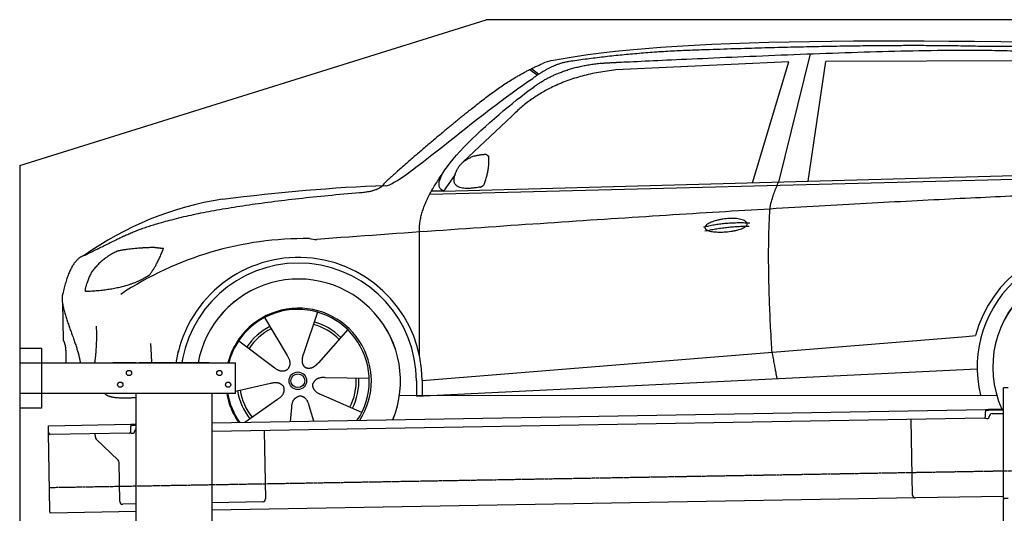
# Model space of a CAD drawing. Header units: millimetres. Extents: x 1073 to 6773, y 5991 to 11616.
# Tile 3 of 4: x 1073 to 4451, y 9922 to 11616. Entities that reach past the tile are written whole.
import ezdxf

# ---------------------------------------------------------------- set-up
doc = ezdxf.new("R2010")
doc.units = ezdxf.units.MM
doc.linetypes.add('GEN3', pattern=[6.25, 5, -1.25])
doc.layers.get('0').update_dxf_attribs({"lineweight": 25})
doc.layers.add('3', color=6, linetype='GEN3', lineweight=25)
doc.layers.add('Car', color=10, linetype='Continuous')

msp = doc.modelspace()

# ---------------------------------------------------------------- linework, layer by layer
for p, q in [((1072.8, 11115.9), (2672.8, 11615.9)), ((5822.8, 11615.9), (2672.8, 11615.9)), ((1072.8, 11115.9), (1072.8, 6165.9)), ((1072.8, 10488), (1147.8, 10488)), ((1147.8, 10488), (1147.8, 10283)), ((1072.8, 10438), (1812.8, 10438)), ((1472.8, 10438), (1392.8, 10438)), ((1472.8, 10438), (1482.8, 10438)), ((1722.8, 10438), (1482.8, 10438)), ((1722.8, 10438), (1732.8, 10438)), ((1732.8, 10438), (1812.8, 10438)), ((1812.8, 10333), (1812.8, 10438)), ((4447.6, 9972.5), (4447.6, 10352.5)), ((4463.6, 10352.5), (4447.6, 10352.5)), ((4447.6, 9972.5), (4447.6, 10352.5)), ((1812.8, 10333), (1072.8, 10333)), ((1472.8, 8708), (1472.8, 10333)), ((1732.8, 8013), (1732.8, 10333)), ((1147.8, 10283), (1072.8, 10283)), ((1732.8, 10232.1), (4386.1, 10278.4)), ((4386.1, 10278.4), (4396.1, 10278.6)), ((4386.1, 10278.4), (4386.2, 10270.4)), ((4396.2, 10274.6), (4386.2, 10274.4)), ((4386.5, 10253.4), (4386.2, 10270.4)), ((4396.1, 10278.6), (4445.9, 10279.4)), ((4447.6, 10275.5), (4396.2, 10274.6)), ((4381.6, 10248.3), (1732.8, 10202.1)), ((4136.2, 9984), (4131.7, 10243.9)), ((4389.1, 10247.4), (4394.1, 10247.5)), ((4399, 10252.6), (4399, 10253.6)), ((4408.8, 10263.8), (4447.6, 10264.5)), ((1171.6, 10222.3), (1454, 10227.2)), ((1171.7, 10214.3), (1171.6, 10222.3)), ((1172, 10197.3), (1171.7, 10214.3)), ((1454, 10227.2), (1464, 10227.4)), ((1454, 10227.2), (1454.2, 10219.2)), ((1464.1, 10223.4), (1454.1, 10223.2)), ((1454.5, 10202.2), (1454.2, 10219.2)), ((1464, 10227.4), (1472.8, 10227.5)), ((1472.8, 10223.5), (1464.1, 10223.4)), ((1467, 10201.4), (1467, 10202.4)), ((1912, 10205.2), (1916.1, 9971.2)), ((1176.7, 9930.3), (1172, 10197.3)), ((1449.6, 10197.1), (1177.1, 10192.4)), ((1332.3, 10183.2), (1332.1, 10195.1)), ((1410.8, 10103.4), (1335.3, 10176.2)), ((1457.1, 10196.3), (1462.1, 10196.3)), ((1416.1, 9962.5), (1413.8, 10096.3)), ((4146.4, 9974.2), (1732.8, 9932)), ((4447.6, 9979.4), (4146.4, 9974.2)), ((4447.6, 9972.5), (4447.6, 9969.5)), ((4463.6, 9972.5), (4447.6, 9972.5)), ((4447.6, 9972.5), (4447.6, 9969.5)), ((4463.6, 9972.5), (4447.6, 9972.5)), ((4447.6, 8072.5), (4447.6, 9969.5)), ((1472.8, 9953.5), (1426.3, 9952.7)), ((1906.2, 9961.1), (1732.8, 9958)), ((1176.8, 9922.3), (1176.7, 9930.3)), ((1472.8, 9927.5), (1176.8, 9922.3))]:
    msp.add_line(p, q)
for centre in [(1447.8, 10403), (1757.8, 10403), (1417.8, 10363), (1787.8, 10363)]:
    msp.add_circle(centre, 9)
for centre, radius, start, end in [((4381.5, 10253.3), 5, 271, 1), ((4389, 10252.4), 5, 214.2367, 271), ((4394, 10252.5), 5, 271, 1), ((4409, 10253.8), 10, 91, 181), ((1449.5, 10202.1), 5, 271, 1), ((1462, 10201.3), 5, 271, 1), ((1477, 10202.6), 10, 114.7874, 181), ((1177, 10197.4), 5, 181, 271), ((1342.3, 10183.4), 10, 181, 226), ((1457, 10201.3), 5, 214.2367, 271), ((1403.8, 10096.2), 10, 1, 46), ((1906.1, 9971.1), 10, 271, 1), ((4146.2, 9984.2), 10, 181, 271), ((1426.1, 9962.7), 10, 181, 271)]:
    msp.add_arc(centre, radius, start, end)
at = {"layer": '3'}
msp.add_line((1175.3, 10010.3), (6230.5, 10098.5), dxfattribs=at)
at = {"layer": 'Car'}
for p, q in [((3784.1, 11498.6), (3676.5, 11058.7)), ((3711.5, 11471), (3118.2, 11443.3)), ((3586.4, 11056.3), (3711.5, 11471)), ((3778.1, 11061.5), (3838, 11472.4)), ((4539.7, 11474.8), (3838, 11472.4)), ((2822.7, 11444.9), (2848.8, 11425.4)), ((2828.5, 11447.8), (2853.9, 11428.8)), ((2761.4, 11285.1), (2594.7, 11128.2)), ((2479.9, 11017.4), (5122.3, 11084.5)), ((2526.6, 11027.5), (5177.6, 11099.5)), ((2566.2, 11084.3), (2526.6, 11027.5)), ((2526.6, 11027.5), (2485.4, 11027.5)), ((2444.5, 10461.5), (2444.3, 10887.1)), ((1219.5, 10643.5), (1221.7, 10515.2)), ((2094.9, 10611.9), (2045.9, 10468.6)), ((1913, 10593.3), (1989.9, 10462.9)), ((2198, 10551.9), (2097.8, 10438.5)), ((1824.1, 10513.7), (1945.2, 10422.9)), ((2453.3, 10377.1), (4319.9, 10528.9)), ((4319.9, 10528.9), (4352.4, 10531.6)), ((1609.7, 10438), (1617.5, 10479.2)), ((1631.7, 10451.2), (1629.2, 10438)), ((2433.7, 10323.6), (4358.1, 10417)), ((2271.9, 10384.7), (2120.5, 10387)), ((2433.7, 10375.9), (2433.7, 10325.5)), ((2453.3, 10377.1), (2453.5, 10324.5)), ((1813, 10341.1), (1933.4, 10367.9)), ((1845.4, 10234), (1957.6, 10313)), ((2246.7, 10268.1), (2107.8, 10328.3)), ((2375.5, 10325.5), (4424.8, 10326.6)), ((2444.6, 10324.1), (2444.6, 10325.5)), ((2001.6, 10236.8), (2006.2, 10284.7)), ((2082.2, 10238.2), (2065.9, 10290.8))]:
    msp.add_line(p, q, dxfattribs=at)
for radius in [30.1, 23.6]:
    msp.add_circle((2027, 10376.5), radius, dxfattribs=at)
for centre, radius, start, end in [((2939.5, 11306.5), 174.5, 103.8736, 114.54), ((1944.5, 9891.8), 1122.3, 99.0395, 125.4377), ((2052.1, 9723.3), 1141.2, 89.2488, 123.6712), ((2091.5, 10979.2), 117.4, 257.9855, 270.1884), ((4761.1, 10423.7), 422.7, 4.6504, 165.2126), ((4761.1, 10423.7), 403.4, 0.0315, 193.9312), ((2029.2, 10375.7), 424.2, 0.1908, 166.7289), ((2029.2, 10375.7), 404.6, 0.0315, 169.2374), ((4761.1, 10423.7), 350, 337.6496, 204.3503), ((4761.1, 10423.7), 350, 337.6876, 204.3503), ((2029.2, 10375.7), 350, 337.7059, 169.7396), ((2029.2, 10375.7), 350, 337.7439, 169.7038), ((2029.2, 10375.7), 250, 327.3835, 165.5597), ((2027, 10376.5), 245, 326.365, 165.4518), ((2027, 10376.5), 209.6, 45.262, 74.3995), ((2027, 10376.5), 209.6, 117.262, 146.3995), ((2027, 10376.5), 200.6, 117.1152, 146.5463), ((2027, 10376.5), 200.6, 45.1152, 74.5463), ((2027, 10376.5), 200.6, 333.1152, 2.5463), ((2027, 10376.5), 209.6, 333.262, 2.3995), ((2027, 10376.5), 209.6, 189.262, 218.3995), ((2027, 10376.5), 200.6, 189.1152, 218.5463), ((2029.2, 10375.7), 250, 189.8244, 214.6165), ((2027, 10376.5), 245, 190.217, 215.635), ((4761.1, 10423.7), 403.4, 201.1133, 201.667)]:
    msp.add_arc(centre, radius, start, end, dxfattribs=at)
for points, degree in [([(2897.7, 11476), (3308.3, 11554.7), (4068.6, 11555.5), (5241.9, 11523.4)], 3), ([(4391.8, 11523.5), (4043.2, 11533.6), (3427.6, 11512.5)], 2), ([(5168.4, 11471.1), (4866.3, 11525.7), (4391.8, 11523.5)], 2), ([(3427.6, 11512.5), (3184.9, 11505.9), (2956.3, 11472)], 2), ([(2617.9, 11305.6), (2753.1, 11418.2), (2867.1, 11465.3)], 2), ([(2956.3, 11472), (2901.2, 11464.2), (2833.1, 11414.4)], 2), ([(2840.2, 11387.8), (2931, 11453.4), (3067.6, 11466.7)], 2), ([(3118.2, 11443.3), (2893.6, 11420.3), (2761.4, 11285.1)], 2), ([(2326.4, 11046.7), (2354, 11028.4), (2657.6, 11300.7), (2833.1, 11414.4)], 3), ([(2526.6, 11027.5), (2442.6, 11065.4), (2730.1, 11309.4), (2840.2, 11387.8)], 3), ([(2617.9, 11305.6), (2538.4, 11243), (2438.3, 11156.8), (2311.8, 11048.2), (2317.8, 11046.4)], 4), ([(2574, 11102.1), (2589.7, 11132.9), (2632, 11148)], 2), ([(2632, 11148), (2660.6, 11154.6), (2673.5, 11153.7)], 2), ([(2666, 11049.4), (2685.9, 11102.9), (2682.2, 11147.7)], 2), ([(2673.5, 11153.7), (2679.7, 11147.8), (2682.2, 11147.7)], 2), ([(2444.3, 10887.1), (2439.7, 10970.6), (2525.5, 11090.2)], 2), ([(2652.6, 11041.3), (2531, 11019.3), (2574, 11102.1)], 2), ([(1768.2, 11000.2), (1963.9, 11023.4), (2148.7, 11041.4), (2326.4, 11046.7)], 3), ([(2652.6, 11041.3), (2658.6, 11043.2), (2666, 11049.4)], 2), ([(3647, 10966), (3649.2, 10997.1), (3676.5, 11058.7)], 2), ([(1429.2, 10872.4), (1631.1, 10971.9), (2239.1, 11022.5)], 2), ([(5398, 11033.6), (4521.2, 11038.7), (2091.9, 10861.8)], 2), ([(2239.1, 11022.5), (2294.1, 11025.9), (2317.5, 11045.4)], 2), ([(3653.8, 10474.7), (3634.7, 10787.7), (3647, 10966)], 2), ([(3418.4, 10904.6), (3493.5, 10922.8), (3577.1, 10918.5)], 2), ([(3423.7, 10890.9), (3497.5, 10906.8), (3575.4, 10907.4)], 2), ([(1429.2, 10872.4), (1296.7, 10807)], 1), ([(1406.5, 10820.8), (1353.4, 10796.1), (1318.1, 10747.7)], 2), ([(1533.2, 10833.9), (1447, 10831.3), (1406.5, 10820.8)], 2), ([(1518.5, 10740), (1545.4, 10776.2), (1565.9, 10830.1)], 2), ([(1565.9, 10830.1), (1548.1, 10831.7), (1533.2, 10833.9)], 2), ([(1296.7, 10807), (1246.8, 10795.8), (1220.5, 10675)], 2), ([(1318.1, 10747.7), (1298.4, 10704.2), (1296.7, 10686)], 2), ([(1298.1, 10683.8), (1442.5, 10688.6), (1518.5, 10740)], 2), ([(1220.5, 10675), (1206.5, 10637.9), (1253.7, 10537.5), (1274.9, 10480.2), (1280.6, 10438)], 4), ([(1296.7, 10686), (1300.1, 10685.9), (1298.1, 10683.8)], 2), ([(1330.3, 10438), (1339.1, 10490.9), (1336.5, 10564.1)], 2), ([(1221.7, 10515.2), (1233.3, 10501.5), (1231.2, 10438)], 2), ([(1526, 10438), (1525, 10468.1), (1522.6, 10504.8)], 2), ([(3653.8, 10474.7), (3665.1, 10410.1), (3670.6, 10383.6)], 2), ([(1989.9, 10462.9), (2008.4, 10436.8), (1992, 10415.6)], 2), ([(2045.9, 10468.6), (2041.6, 10456), (2037.9, 10441.9), (2042.5, 10428.2), (2053.4, 10421.8)], 4), ([(2097.8, 10438.5), (2088.9, 10428.5), (2078.5, 10418.3), (2064.3, 10415.5), (2053.4, 10421.8)], 4), ([(1945.2, 10422.9), (1969.1, 10401.6), (1992, 10415.6)], 2), ([(1933.4, 10367.9), (1963.9, 10377.4), (1979, 10355.3)], 2), ([(2120.5, 10387), (2088.7, 10390.2), (2078.3, 10365.4)], 2), ([(1957.6, 10313), (1985.2, 10329.1), (1979, 10355.3)], 2), ([(2107.8, 10328.3), (2077.5, 10338.6), (2078.3, 10365.4)], 2), ([(2006.2, 10284.7), (2006.6, 10316.7), (2032.4, 10324.3)], 2), ([(2065.9, 10290.8), (2059.1, 10322.1), (2032.4, 10324.3)], 2)]:
    msp.add_open_spline(points, degree=degree, dxfattribs=at)
for points, degree, knots in [([(3067.6, 11466.7), (3094.5, 11468.3), (3233.4, 11475.1), (4253.9, 11522.4), (4874.1, 11532.4), (5347.2, 11385.1), (5314.9, 11197.8)], 4, [0.0821318, 0.0821318, 0.0821318, 0.0821318, 0.0821318, 0.258851, 0.508851, 1, 1, 1, 1, 1]), ([(3423.5, 10901.6), (3422.5, 10909.8), (3443.2, 10926.5), (3525.5, 10948.1), (3619.1, 10916.6), (3533.3, 10883.5), (3448.6, 10882.7), (3424.5, 10893.4), (3423.5, 10901.6)], 5, [0, 0, 0, 0, 0, 0, 0.300106, 0.500106, 0.700106, 1, 1, 1, 1, 1, 1]), ([(1472.8, 10317.9), (1449.5, 10317.2), (1410.4, 10315), (1381.3, 10319.1), (1367.3, 10328.9), (1365.5, 10333)], 4, [0.0956337, 0.0956337, 0.0956337, 0.0956337, 0.0956337, 0.5978658, 0.8437477, 0.8437477, 0.8437477, 0.8437477, 0.8437477])]:
    msp.add_open_spline(points, degree=degree, knots=knots, dxfattribs=at)

doc.saveas('drawing.dxf')
